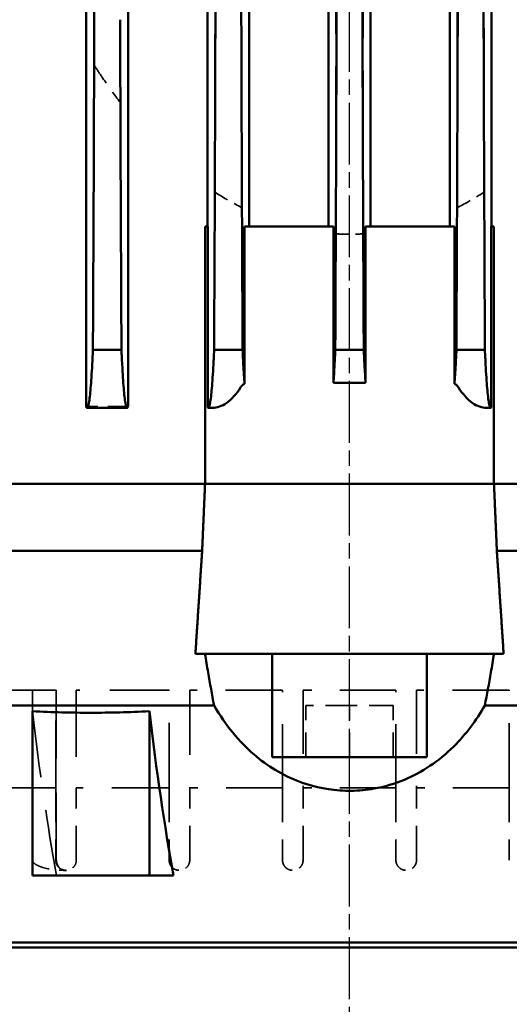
# Model space of a CAD drawing. Header units: millimetres. Extents: x -34725 to 178350, y -13707 to 126150.
# Tile 137 of 256: x 45142 to 45237, y 8165 to 8356. Entities that reach past the tile are written whole.
import ezdxf

# ---------------------------------------------------------------- set-up
doc = ezdxf.new("R2010")
doc.units = ezdxf.units.MM
doc.linetypes.add('AM_ISO08W050', pattern=[18, 12, -1.5, 3, -1.5])
doc.linetypes.add('DASHED', pattern=[0.75, 0.5, -0.25])
doc.layers.get('Defpoints').update_dxf_attribs({"linetype": 'CONTINUOUS'})
for name, color, linetype, lineweight in [('AM_0', 7, 'CONTINUOUS', 50), ('AM_5', 3, 'CONTINUOUS', 25), ('AM_7', 4, 'AM_ISO08W050', 25), ('P-AM_0', 7, 'CONTINUOUS', 50), ('Sichtbar (ISO)', 7, 'CONTINUOUS', 50), ('Verdeckt (ISO)', 7, 'DASHED', 35)]:
    doc.layers.add(name, color=color, linetype=linetype, lineweight=lineweight)
doc.styles.get("Standard").update_dxf_attribs({"font": 'isocp.shx'})
doc.dimstyles.new('AM_ISO', dxfattribs={"dimtxt": 3.5, "dimasz": 2.5, "dimexe": 2, "dimexo": 1, "dimgap": 0.6, "dimtad": 1, "dimdsep": 46, "dimtxsty": 'Standard', "dimcen": 0, "dimclrd": 256, "dimclre": 256, "dimclrt": 2, "dimadec": 0, "dimazin": 2, "dimtp": 0.1, "dimtm": 0.1, "dimtfac": 0.71, "dimtmove": 0, "dimatfit": 3, "dimfxl": 1, "dimtfill": 1, "dimtfillclr": 256, "dimlwd": -1, "dimlwe": -1, "dimarcsym": 0})

# ---------------------------------------------------------------- blocks, each defined once
blk = doc.blocks.new('*D66')
at = {"layer": 'AM_5', "transparency": 16777216}
for p, q in [((42676.9, 5358.19), (42676.9, 9633.73)), ((49596.9, 4508.19), (49596.9, 9633.73)), ((43051.9, 9333.73), (49221.9, 9333.73))]:
    blk.add_line(p, q, dxfattribs=at)
for points in [[(43051.9, 9396.23), (43051.9, 9271.23), (42676.9, 9333.73)], [(49221.9, 9396.23), (49221.9, 9271.23), (49596.9, 9333.73)]]:
    blk.add_solid(points, dxfattribs=at)
at = {"layer": 'Defpoints', "color": 0, "transparency": 16777216}
for p in [(49596.9, 9333.73), (42676.9, 5208.19), (49596.9, 4358.19)]:
    blk.add_point(p, dxfattribs=at)
at = {"layer": 'AM_5', "color": 2, "transparency": 16777216, "insert": (47122.13, 9817.38), "char_height": 525, "attachment_point": 5, "bg_fill": 3, "box_fill_scale": 1.1, "bg_fill_color": 256, "bg_fill_true_color": 13158600, "bg_fill_transparency": 0}
blk.add_mtext('6920', dxfattribs=at)
blk = doc.blocks.new('A$C5cacc3fa')
at = {"layer": 'AM_7'}
blk.add_line((-1738.33, -2368.79), (191.62, -2368.79), dxfattribs=at)
at = {"layer": 'Sichtbar (ISO)'}
for p, q in [((-1547.33, -2628.79), (-1547.33, -2108.79)), ((-1501.33, -2342.52), (-1501.33, -2172.5)), ((-1458.33, -2340.76), (-1458.33, -2176.34)), ((-1471.33, -2340.2), (-1471.33, -2178.22)), ((-1548.33, -2489.79), (-1548.33, -2247.79)), ((-1502.43, -2307.27), (-1534.33, -2307.27)), ((-1534.33, -2307.27), (-1534.33, -2329.96)), ((-1443.57, -2317.88), (-1443.57, -2325.66)), ((-416.33, -2317.7), (-1443.33, -2317.7)), ((-1432.33, -2324.54), (-1432.33, -2319.01)), ((-1443.33, -2325.83), (-416.33, -2325.83)), ((-1534.33, -2329.96), (-1502.43, -2329.96)), ((-1534.33, -2329.96), (-1534.33, -2334.64)), ((-1491.33, -2338.89), (-1491.33, -2347.79)), ((-1458.33, -2340.76), (-1458.33, -2347.79)), ((-1458.33, -2340.78), (-1408.33, -2340.78)), ((-1408.33, -2341.29), (-1408.33, -2340.78)), ((-1443.57, -2341.4), (-1443.57, -2342.17)), ((-1408.33, -2341.29), (-1443.47, -2341.29)), ((-1432.33, -2348.05), (-1432.33, -2342.52)), ((-448.33, -2341.23), (-1408.33, -2341.23)), ((-1491.33, -2349.72), (-1491.33, -2347.79)), ((-1458.33, -2347.79), (-1458.33, -2349.72)), ((-1438.9, -2348.42), (-1408.33, -2348.42)), ((-1408.33, -2348.42), (-1408.33, -2350.69)), ((-1491.33, -2349.72), (-1491.33, -2387.86)), ((-1458.33, -2349.72), (-1458.33, -2387.86)), ((-1408.33, -2349.33), (-448.33, -2349.33)), ((-1408.33, -2365.67), (-1408.33, -2350.69)), ((-1511.33, -2353.79), (-1511.33, -2383.79)), ((-1491.33, -2353.79), (-1511.33, -2353.79)), ((-1408.33, -2365.67), (-1438.69, -2365.67)), ((-448.33, -2364.74), (-1408.33, -2364.74)), ((-1432.33, -2371.55), (-1432.33, -2366.03)), ((-1438.69, -2371.91), (-1408.33, -2371.91)), ((-1408.33, -2386.89), (-1408.33, -2371.91)), ((-1408.33, -2372.84), (-448.33, -2372.84)), ((-1491.33, -2383.79), (-1511.33, -2383.79)), ((-1408.33, -2386.89), (-1408.33, -2389.16)), ((-1491.33, -2389.79), (-1491.33, -2387.86)), ((-1458.33, -2387.86), (-1458.33, -2389.79)), ((-448.33, -2388.25), (-1408.33, -2388.25)), ((-1491.33, -2389.79), (-1491.33, -2398.69)), ((-1458.33, -2389.79), (-1458.33, -2396.82)), ((-1408.33, -2389.16), (-1438.9, -2389.16)), ((-1432.33, -2395.06), (-1432.33, -2389.53)), ((-1501.33, -2565.08), (-1501.33, -2395.05)), ((-1443.57, -2395.41), (-1443.57, -2396.18)), ((-1443.47, -2396.29), (-1408.33, -2396.29)), ((-1408.33, -2396.8), (-1408.33, -2396.29)), ((-1408.33, -2396.35), (-448.33, -2396.35)), ((-1471.33, -2568.26), (-1471.33, -2397.38)), ((-1408.33, -2396.8), (-1458.33, -2396.8)), ((-1458.33, -2570.12), (-1458.33, -2396.82))]:
    blk.add_line(p, q, dxfattribs=at)
for centre, major_axis, ratio, start_param, end_param in [((-1289.91, -2287.01), (952.61, -0.04), 0.033981, 4.562322, 4.639273), ((-1288.94, -2358.57), (987.41, 0.01), 0.034831, 1.651171, 1.716527), ((-1386.15, -2356.87), (200.12, -0.02), 0.165148, 2.190868, 2.404565), ((-1288.8, -2308.74), (982.96, 0), 0.034734, 4.565852, 4.637859), ((-1288.7, -2382.81), (-999.71, 0), 0.035133, 4.790125, 4.856555), ((-1288.7, -2354.77), (999.71, 0), 0.035133, 4.568223, 4.634653), ((-1288.8, -2428.84), (982.96, 0), 0.034734, 1.645327, 1.717334)]:
    blk.add_ellipse(centre, major_axis=major_axis, ratio=ratio, start_param=start_param, end_param=end_param, dxfattribs=at)
for points, knots in [([(-1502.43, -2307.27), (-1502.64, -2311.13), (-1502.74, -2314.92), (-1502.74, -2318.62), (-1502.74, -2322.31), (-1502.64, -2326.1), (-1502.43, -2329.96)], [-1.122726, -1.122726, -1.122726, -1.122726, 0, 0, 0, 1.122726, 1.122726, 1.122726, 1.122726]), ([(-1443.33, -2317.7), (-1443.49, -2317.76), (-1443.57, -2317.82), (-1443.57, -2317.99), (-1443.26, -2318.11), (-1441.94, -2318.35), (-1440.91, -2318.47), (-1438.53, -2318.67), (-1436.95, -2318.78), (-1434.21, -2318.92), (-1433.29, -2318.97), (-1432.33, -2319.01)], [-7.951318, -7.951318, -7.951318, -7.951318, -7.468338, -7.468338, -6.520244, -6.520244, -5.57215, -5.57215, -4.63477, -4.63477, -4.205509, -4.205509, -4.205509, -4.205509]), ([(-1432.33, -2324.54), (-1433.31, -2324.59), (-1434.25, -2324.63), (-1437, -2324.78), (-1438.57, -2324.88), (-1440.94, -2325.08), (-1441.95, -2325.2), (-1443.27, -2325.43), (-1443.57, -2325.55), (-1443.57, -2325.71), (-1443.49, -2325.77), (-1443.33, -2325.83)], [4.19468, 4.19468, 4.19468, 4.19468, 4.629785, 4.629785, 5.558487, 5.558487, 6.489974, 6.489974, 7.421461, 7.421461, 7.8975, 7.8975, 7.8975, 7.8975]), ([(-1501.33, -2342.52), (-1499.2, -2342.12), (-1497.06, -2341.73), (-1493.73, -2341.15), (-1492.53, -2340.95), (-1491.33, -2340.75)], [2.7469945, 2.7469945, 2.7469945, 2.7469945, 3.3549461, 3.3549461, 3.6948918, 3.6948918, 3.6948918, 3.6948918]), ([(-1501.33, -2342.52), (-1505.19, -2344.75), (-1508.35, -2347.36), (-1513.03, -2352.81), (-1514.88, -2355.77), (-1516.8, -2360.92), (-1517.3, -2362.78), (-1517.8, -2366.16), (-1517.91, -2367.62), (-1517.87, -2370.59), (-1517.73, -2372.07), (-1517.11, -2375.6), (-1516.52, -2377.57), (-1514.32, -2382.83), (-1512.2, -2386.06), (-1506.91, -2391.39), (-1504.21, -2393.39), (-1501.33, -2395.05)], [16.153592, 16.153592, 16.153592, 16.153592, 19.028809, 19.028809, 21.525707, 21.525707, 22.827593, 22.827593, 23.784795, 23.784795, 24.747648, 24.747648, 26.08095, 26.08095, 28.464207, 28.464207, 30.387282, 30.387282, 30.387282, 30.387282]), ([(-1443.47, -2341.29), (-1443.54, -2341.33), (-1443.57, -2341.37), (-1443.57, -2341.51), (-1443.27, -2341.63), (-1441.95, -2341.86), (-1440.93, -2341.98), (-1438.56, -2342.18), (-1436.99, -2342.29), (-1434.24, -2342.43), (-1433.3, -2342.48), (-1432.33, -2342.52)], [21.996577, 21.996577, 21.996577, 21.996577, 22.302065, 22.302065, 23.236213, 23.236213, 24.17036, 24.17036, 25.100459, 25.100459, 25.534628, 25.534628, 25.534628, 25.534628]), ([(-1443.57, -2342.17), (-1443.57, -2343.06), (-1443.26, -2344.02), (-1441.89, -2345.92), (-1440.84, -2346.85), (-1439.53, -2347.71), (-1439.47, -2347.75), (-1439.41, -2347.79)], [23.001696, 23.001696, 23.001696, 23.001696, 24.002918, 24.002918, 25.00414, 25.00414, 25.052389, 25.052389, 25.052389, 25.052389]), ([(-1439.41, -2347.79), (-1439.29, -2347.87), (-1439.17, -2347.99), (-1439, -2348.23), (-1438.95, -2348.32), (-1438.9, -2348.42)], [-1.3736159, -1.3736159, -1.3736159, -1.3736159, -1.2765584, -1.2765584, -1.2291091, -1.2291091, -1.2291091, -1.2291091]), ([(-1432.33, -2348.05), (-1433.31, -2348.09), (-1434.26, -2348.14), (-1436.59, -2348.26), (-1437.85, -2348.34), (-1438.9, -2348.42)], [4.191098, 4.191098, 4.191098, 4.191098, 4.628131, 4.628131, 5.3424, 5.3424, 5.3424, 5.3424]), ([(-1438.69, -2365.67), (-1437.68, -2365.75), (-1436.49, -2365.82), (-1434.26, -2365.94), (-1433.31, -2365.98), (-1432.33, -2366.03)], [-5.296477, -5.296477, -5.296477, -5.296477, -4.628399, -4.628399, -4.191678, -4.191678, -4.191678, -4.191678]), ([(-1438.69, -2365.67), (-1438.69, -2366.72), (-1438.69, -2367.76), (-1438.69, -2368.79), (-1438.69, -2369.82), (-1438.69, -2370.86), (-1438.69, -2371.91)], [-0.3099166, -0.3099166, -0.3099166, -0.3099166, 0, 0, 0, 0.3099166, 0.3099166, 0.3099166, 0.3099166]), ([(-1432.33, -2366.03), (-1425.56, -2366.06), (-1418.79, -2366.09), (-1396.02, -2366.19), (-1380.08, -2366.25), (-1364.27, -2366.29)], [-259.866765, -259.866765, -259.866765, -259.866765, -257.948299, -257.948299, -253.39736, -253.39736, -253.39736, -253.39736]), ([(-1432.33, -2371.55), (-1433.31, -2371.6), (-1434.26, -2371.64), (-1436.49, -2371.76), (-1437.68, -2371.83), (-1438.69, -2371.91)], [4.191678, 4.191678, 4.191678, 4.191678, 4.628399, 4.628399, 5.296477, 5.296477, 5.296477, 5.296477]), ([(-1364.27, -2371.29), (-1380.08, -2371.33), (-1396.02, -2371.39), (-1418.79, -2371.49), (-1425.56, -2371.52), (-1432.33, -2371.55)], [253.39736, 253.39736, 253.39736, 253.39736, 257.948299, 257.948299, 259.866765, 259.866765, 259.866765, 259.866765]), ([(-1439.41, -2389.79), (-1439.47, -2389.83), (-1439.53, -2389.87), (-1440.84, -2390.73), (-1441.89, -2391.66), (-1443.26, -2393.56), (-1443.57, -2394.52), (-1443.57, -2395.41)], [5.566642, 5.566642, 5.566642, 5.566642, 5.614892, 5.614892, 6.616114, 6.616114, 7.617336, 7.617336, 7.617336, 7.617336]), ([(-1438.9, -2389.16), (-1438.99, -2389.35), (-1439.1, -2389.51), (-1439.28, -2389.69), (-1439.35, -2389.75), (-1439.41, -2389.79)], [-0.735309, -0.735309, -0.735309, -0.735309, -0.642451, -0.642451, -0.5907272, -0.5907272, -0.5907272, -0.5907272]), ([(-1438.9, -2389.16), (-1437.85, -2389.24), (-1436.59, -2389.32), (-1434.26, -2389.44), (-1433.31, -2389.49), (-1432.33, -2389.53)], [24.282173, 24.282173, 24.282173, 24.282173, 24.996442, 24.996442, 25.433476, 25.433476, 25.433476, 25.433476]), ([(-1491.33, -2396.83), (-1492.53, -2396.63), (-1493.73, -2396.43), (-1497.06, -2395.85), (-1499.2, -2395.46), (-1501.33, -2395.05)], [3.0150004, 3.0150004, 3.0150004, 3.0150004, 3.3549461, 3.3549461, 3.9628977, 3.9628977, 3.9628977, 3.9628977]), ([(-1432.33, -2395.06), (-1433.3, -2395.1), (-1434.24, -2395.15), (-1436.99, -2395.29), (-1438.56, -2395.4), (-1440.93, -2395.6), (-1441.95, -2395.72), (-1443.27, -2395.95), (-1443.57, -2396.07), (-1443.57, -2396.21), (-1443.54, -2396.25), (-1443.47, -2396.29)], [4.196418, 4.196418, 4.196418, 4.196418, 4.630586, 4.630586, 5.560686, 5.560686, 6.494833, 6.494833, 7.42898, 7.42898, 7.734469, 7.734469, 7.734469, 7.734469])]:
    blk.add_open_spline(points, degree=3, knots=knots, dxfattribs=at)
for points, weights in [([(-1491.33, -2338.89), (-1481.42, -2339.54), (-1471.33, -2340.2)], [1, 1.00003243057, 1]), ([(-1471.33, -2340.2), (-1464.85, -2340.48), (-1458.33, -2340.76)], [1, 1.00000581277, 1]), ([(-1471.33, -2397.38), (-1481.42, -2398.04), (-1491.33, -2398.69)], [1, 1.00003243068, 1]), ([(-1458.33, -2396.82), (-1464.85, -2397.1), (-1471.33, -2397.38)], [1, 1.00000581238, 1])]:
    blk.add_rational_spline(points, weights, degree=2, dxfattribs=at)
at = {"layer": 'Verdeckt (ISO)', "ltscale": 25.363047}
blk.add_line((-1498.33, -2311.79), (-1498.33, -2246.41), dxfattribs=at)
at = {"layer": 'Verdeckt (ISO)', "ltscale": 22.739004}
blk.add_line((-1517.33, -2311.79), (-1517.33, -2293.79), dxfattribs=at)
at = {"layer": 'Verdeckt (ISO)', "ltscale": 26.608612}
for p, q in [((-1498.33, -2307.27), (-1531.33, -2307.27)), ((-1498.33, -2311.91), (-1531.33, -2311.91))]:
    blk.add_line(p, q, dxfattribs=at)
at = {"layer": 'Verdeckt (ISO)', "ltscale": 13.332776}
for p, q in [((-1517.33, -2311.79), (-1531.33, -2311.79)), ((-1531.33, -2315.79), (-1517.33, -2315.79)), ((-1517.33, -2333.79), (-1531.33, -2333.79)), ((-1531.33, -2337.79), (-1517.33, -2337.79)), ((-1517.33, -2355.79), (-1531.33, -2355.79)), ((-1531.33, -2359.79), (-1517.33, -2359.79)), ((-1517.33, -2377.79), (-1531.33, -2377.79)), ((-1531.33, -2381.79), (-1517.33, -2381.79)), ((-1517.33, -2399.79), (-1531.33, -2399.79))]:
    blk.add_line(p, q, dxfattribs=at)
at = {"layer": 'Verdeckt (ISO)', "ltscale": 26.120176}
blk.add_line((-1517.33, -2311.79), (-1498.33, -2311.79), dxfattribs=at)
at = {"layer": 'Verdeckt (ISO)', "ltscale": 0.131423}
blk.add_line((-1498.33, -2311.91), (-1498.33, -2311.79), dxfattribs=at)
at = {"layer": 'Verdeckt (ISO)', "ltscale": 0.30046}
blk.add_line((-1533.33, -2313.57), (-1533.33, -2313.79), dxfattribs=at)
at = {"layer": 'Verdeckt (ISO)', "ltscale": 22.188759}
blk.add_line((-1517.33, -2333.79), (-1517.33, -2315.79), dxfattribs=at)
at = {"layer": 'Verdeckt (ISO)', "ltscale": 25.915924}
blk.add_line((-1498.33, -2315.79), (-1517.33, -2315.79), dxfattribs=at)
at = {"layer": 'Verdeckt (ISO)', "ltscale": 23.054117}
blk.add_line((-1498.33, -2333.79), (-1498.33, -2315.79), dxfattribs=at)
at = {"layer": 'Verdeckt (ISO)', "ltscale": 7.829767}
blk.add_line((-1443.33, -2325.83), (-1443.33, -2317.7), dxfattribs=at)
at = {"layer": 'Verdeckt (ISO)', "ltscale": 25.537899}
blk.add_line((-479.64, -2319.24), (-1377.02, -2319.24), dxfattribs=at)
at = {"layer": 'Verdeckt (ISO)', "ltscale": 25.356094}
blk.add_line((-1384.31, -2324.34), (-472.35, -2324.34), dxfattribs=at)
at = {"layer": 'Verdeckt (ISO)', "ltscale": 25.224432}
blk.add_line((-1517.33, -2333.79), (-1498.33, -2333.79), dxfattribs=at)
at = {"layer": 'Verdeckt (ISO)', "ltscale": 21.877224}
for p, q in [((-1517.33, -2355.79), (-1517.33, -2337.79)), ((-1517.33, -2399.79), (-1517.33, -2381.79))]:
    blk.add_line(p, q, dxfattribs=at)
at = {"layer": 'Verdeckt (ISO)', "ltscale": 25.115316}
for p, q in [((-1498.33, -2337.79), (-1517.33, -2337.79)), ((-1517.33, -2399.79), (-1498.33, -2399.79))]:
    blk.add_line(p, q, dxfattribs=at)
at = {"layer": 'Verdeckt (ISO)', "ltscale": 22.08386}
for p, q in [((-1498.33, -2355.79), (-1498.33, -2337.79)), ((-1498.33, -2399.79), (-1498.33, -2381.79))]:
    blk.add_line(p, q, dxfattribs=at)
at = {"layer": 'Verdeckt (ISO)', "ltscale": 25.444731}
for p, q in [((-454.98, -2342.66), (-1401.68, -2342.66)), ((-1401.68, -2394.92), (-454.98, -2394.92))]:
    blk.add_line(p, q, dxfattribs=at)
at = {"layer": 'Verdeckt (ISO)', "ltscale": 25.326363}
for p, q in [((-1404.71, -2347.92), (-451.95, -2347.92)), ((-451.95, -2389.66), (-1404.71, -2389.66))]:
    blk.add_line(p, q, dxfattribs=at)
at = {"layer": 'Verdeckt (ISO)', "ltscale": 24.797564}
for p, q in [((-1517.33, -2355.79), (-1498.33, -2355.79)), ((-1498.33, -2381.79), (-1517.33, -2381.79))]:
    blk.add_line(p, q, dxfattribs=at)
at = {"layer": 'Verdeckt (ISO)', "ltscale": 21.776266}
blk.add_line((-1517.33, -2377.79), (-1517.33, -2359.79), dxfattribs=at)
at = {"layer": 'Verdeckt (ISO)', "ltscale": 24.763113}
for p, q in [((-1498.33, -2359.79), (-1517.33, -2359.79)), ((-1517.33, -2377.79), (-1498.33, -2377.79))]:
    blk.add_line(p, q, dxfattribs=at)
at = {"layer": 'Verdeckt (ISO)', "ltscale": 21.78684}
blk.add_line((-1498.33, -2377.79), (-1498.33, -2359.79), dxfattribs=at)
at = {"layer": 'Verdeckt (ISO)', "ltscale": 9.523383}
for p, q in [((-1511.33, -2360.29), (-1501.33, -2360.29)), ((-1511.33, -2368.79), (-1501.33, -2368.79)), ((-1511.33, -2377.29), (-1501.33, -2377.29))]:
    blk.add_line(p, q, dxfattribs=at)
at = {"layer": 'Verdeckt (ISO)', "ltscale": 9.347156}
for p, q in [((-1501.33, -2368.79), (-1501.33, -2360.29)), ((-1501.33, -2377.29), (-1501.33, -2368.79))]:
    blk.add_line(p, q, dxfattribs=at)
at = {"layer": 'Verdeckt (ISO)', "ltscale": 25.318136}
for p, q in [((-446.87, -2366.13), (-1409.79, -2366.13)), ((-1409.79, -2371.45), (-446.87, -2371.45))]:
    blk.add_line(p, q, dxfattribs=at)
at = {"layer": 'Verdeckt (ISO)', "ltscale": 25.861143}
blk.add_ellipse((-1386.15, -2334.18), major_axis=(200.12, -0.02), ratio=0.165148, start_param=2.190868, end_param=2.404565, dxfattribs=at)
at = {"layer": 'Verdeckt (ISO)', "ltscale": 3.07027}
blk.add_ellipse((-1531.33, -2313.79), major_axis=(-2, 0), ratio=0.938412, start_param=4.712399, end_param=6.283185, dxfattribs=at)
at = {"layer": 'Verdeckt (ISO)', "ltscale": 26.950768}
blk.add_ellipse((-1293.44, -2287.99), major_axis=(937.78, -0.16), ratio=0.033474, start_param=4.563742, end_param=4.623152, dxfattribs=at)
at = {"layer": 'Verdeckt (ISO)', "ltscale": 24.924616}
for centre, major_axis, start_param, end_param in [((-1288.75, -2307.96), (-993.73, 0), 1.425804, 1.45691), ((-1288.75, -2429.62), (993.73, 0), 1.684682, 1.715789)]:
    blk.add_ellipse(centre, major_axis=major_axis, ratio=0.035146, start_param=start_param, end_param=end_param, dxfattribs=at)
at = {"layer": 'Verdeckt (ISO)', "ltscale": 22.460485}
for centre, major_axis, start_param, end_param in [((-1288.71, -2382.81), (999.7, 0), 1.687098, 1.714962), ((-1288.71, -2354.77), (-999.7, 0), 1.42663, 1.454494)]:
    blk.add_ellipse(centre, major_axis=major_axis, ratio=0.035138, start_param=start_param, end_param=end_param, dxfattribs=at)
at = {"layer": 'Verdeckt (ISO)', "ltscale": 27.505007}
for centre, major_axis, start_param, end_param in [((-1288.71, -2331.29), (-999.04, 0), 1.42654, 1.449303), ((-1288.71, -2406.29), (999.04, 0), 1.69229, 1.715053)]:
    blk.add_ellipse(centre, major_axis=major_axis, ratio=0.035138, start_param=start_param, end_param=end_param, dxfattribs=at)
at = {"layer": 'Verdeckt (ISO)', "ltscale": 7.76501}
blk.add_open_spline([(-1531.33, -2307.27), (-1531.39, -2307.27), (-1531.44, -2307.27), (-1531.55, -2307.31), (-1531.6, -2307.33), (-1531.75, -2307.41), (-1531.84, -2307.49), (-1532.13, -2307.79), (-1532.28, -2308.07), (-1532.55, -2308.65), (-1532.66, -2308.95), (-1533.15, -2310.54), (-1533.33, -2312.18), (-1533.33, -2313.68), (-1533.33, -2313.79), (-1533.33, -2313.9)], degree=3, knots=[1.3782448, 1.3782448, 1.3782448, 1.3782448, 1.3953493, 1.3953493, 1.4124557, 1.4124557, 1.4466686, 1.4466686, 1.5463932, 1.5463932, 1.6461179, 1.6461179, 2.1139282, 2.1139282, 2.1505453, 2.1505453, 2.1505453, 2.1505453], dxfattribs=at)
at = {"layer": 'Verdeckt (ISO)', "ltscale": 6.072949}
blk.add_open_spline([(-1531.33, -2311.79), (-1531.58, -2311.79), (-1531.85, -2311.84), (-1532.34, -2312.05), (-1532.57, -2312.2), (-1532.92, -2312.55), (-1533.08, -2312.78), (-1533.28, -2313.27), (-1533.33, -2313.54), (-1533.33, -2314.04), (-1533.28, -2314.31), (-1533.07, -2314.81), (-1532.92, -2315.03), (-1532.56, -2315.39), (-1532.34, -2315.54), (-1531.85, -2315.74), (-1531.58, -2315.79), (-1531.33, -2315.79)], degree=3, knots=[0.6117857, 0.6117857, 0.6117857, 0.6117857, 0.6876293, 0.6876293, 0.763475, 0.763475, 0.8406503, 0.8406503, 0.9178256, 0.9178256, 0.9954807, 0.9954807, 1.0731358, 1.0731358, 1.1483524, 1.1483524, 1.2235669, 1.2235669, 1.2235669, 1.2235669], dxfattribs=at)
at = {"layer": 'Verdeckt (ISO)', "ltscale": 8.47381}
blk.add_open_spline([(-1377.02, -2319.24), (-1377.85, -2319.77), (-1378.68, -2320.32), (-1381.16, -2322), (-1382.77, -2323.16), (-1384.31, -2324.34)], degree=3, knots=[52.3477478, 52.3477478, 52.3477478, 52.3477478, 52.6222705, 52.6222705, 53.1882415, 53.1882415, 53.1882415, 53.1882415], dxfattribs=at)
at = {"layer": 'Verdeckt (ISO)', "ltscale": 23.405418}
blk.add_open_spline([(-1432.33, -2324.54), (-1424.35, -2324.5), (-1416.39, -2324.47), (-1400.37, -2324.4), (-1392.33, -2324.37), (-1384.31, -2324.34)], degree=3, knots=[67.188173, 67.188173, 67.188173, 67.188173, 69.444036, 69.444036, 71.734221, 71.734221, 71.734221, 71.734221], dxfattribs=at)
at = {"layer": 'Verdeckt (ISO)', "ltscale": 6.014274}
blk.add_open_spline([(-1531.33, -2333.79), (-1531.58, -2333.79), (-1531.85, -2333.84), (-1532.34, -2334.04), (-1532.57, -2334.2), (-1532.92, -2334.55), (-1533.08, -2334.78), (-1533.28, -2335.27), (-1533.33, -2335.54), (-1533.33, -2336.04), (-1533.28, -2336.31), (-1533.07, -2336.8), (-1532.92, -2337.03), (-1532.56, -2337.38), (-1532.34, -2337.54), (-1531.85, -2337.74), (-1531.58, -2337.79), (-1531.33, -2337.79)], degree=3, knots=[0.6058732, 0.6058732, 0.6058732, 0.6058732, 0.6813917, 0.6813917, 0.7569123, 0.7569123, 0.8329014, 0.8329014, 0.9088905, 0.9088905, 0.9850236, 0.9850236, 1.0611566, 1.0611566, 1.1364496, 1.1364496, 1.2117406, 1.2117406, 1.2117406, 1.2117406], dxfattribs=at)
at = {"layer": 'Verdeckt (ISO)', "ltscale": 3.160558}
for points in [[(-1443.47, -2341.29), (-1443.54, -2341.59), (-1443.57, -2341.88), (-1443.57, -2342.17)], [(-1443.57, -2395.41), (-1443.57, -2395.69), (-1443.54, -2395.99), (-1443.47, -2396.29)]]:
    blk.add_open_spline(points, degree=3, dxfattribs=at)
at = {"layer": 'Verdeckt (ISO)', "ltscale": 5.7871}
for points, knots in [([(-1401.68, -2342.66), (-1401.73, -2342.73), (-1401.77, -2342.81), (-1402.81, -2344.43), (-1403.73, -2346.02), (-1404.57, -2347.64), (-1404.64, -2347.78), (-1404.71, -2347.92)], [55.5825779, 55.5825779, 55.5825779, 55.5825779, 55.6065912, 55.6065912, 56.1085885, 56.1085885, 56.1549466, 56.1549466, 56.1549466, 56.1549466]), ([(-1404.71, -2389.66), (-1404.64, -2389.8), (-1404.57, -2389.94), (-1403.73, -2391.56), (-1402.81, -2393.15), (-1401.77, -2394.77), (-1401.73, -2394.85), (-1401.68, -2394.92)], [2.0486639, 2.0486639, 2.0486639, 2.0486639, 2.095022, 2.095022, 2.5970193, 2.5970193, 2.6210326, 2.6210326, 2.6210326, 2.6210326])]:
    blk.add_open_spline(points, degree=3, knots=knots, dxfattribs=at)
at = {"layer": 'Verdeckt (ISO)', "ltscale": 5.98706}
for points, knots in [([(-1531.33, -2355.79), (-1531.46, -2355.79), (-1531.59, -2355.8), (-1531.71, -2355.83), (-1531.84, -2355.85), (-1531.97, -2355.89), (-1532.1, -2355.94), (-1532.22, -2355.99), (-1532.34, -2356.06), (-1532.45, -2356.13), (-1532.55, -2356.2), (-1532.66, -2356.29), (-1532.74, -2356.38), (-1532.83, -2356.46), (-1532.92, -2356.56), (-1532.99, -2356.67), (-1533.06, -2356.78), (-1533.13, -2356.9), (-1533.18, -2357.02), (-1533.23, -2357.15), (-1533.27, -2357.28), (-1533.29, -2357.41), (-1533.32, -2357.53), (-1533.33, -2357.66), (-1533.33, -2357.79), (-1533.33, -2357.92), (-1533.32, -2358.05), (-1533.29, -2358.17), (-1533.27, -2358.3), (-1533.23, -2358.43), (-1533.18, -2358.56), (-1533.13, -2358.68), (-1533.06, -2358.8), (-1532.99, -2358.91), (-1532.92, -2359.01), (-1532.83, -2359.12), (-1532.74, -2359.2), (-1532.65, -2359.29), (-1532.55, -2359.38), (-1532.45, -2359.45), (-1532.34, -2359.52), (-1532.22, -2359.59), (-1532.09, -2359.64), (-1531.97, -2359.69), (-1531.84, -2359.73), (-1531.71, -2359.75), (-1531.59, -2359.78), (-1531.46, -2359.79), (-1531.33, -2359.79)], [0.00002, 0.00002, 0.00002, 0.00002, 0.376806, 0.376806, 0.376806, 0.753613, 0.753613, 0.753613, 1.130419, 1.130419, 1.130419, 1.507225, 1.507225, 1.507225, 1.884297, 1.884297, 1.884297, 2.261369, 2.261369, 2.261369, 2.638442, 2.638442, 2.638442, 3.015514, 3.015514, 3.015514, 3.392597, 3.392597, 3.392597, 3.769681, 3.769681, 3.769681, 4.146765, 4.146765, 4.146765, 4.523848, 4.523848, 4.523848, 4.900508, 4.900508, 4.900508, 5.277168, 5.277168, 5.277168, 5.653828, 5.653828, 5.653828, 6.030468, 6.030468, 6.030468, 6.030468]), ([(-1531.33, -2377.79), (-1531.46, -2377.79), (-1531.59, -2377.8), (-1531.71, -2377.83), (-1531.84, -2377.85), (-1531.97, -2377.89), (-1532.1, -2377.94), (-1532.22, -2377.99), (-1532.34, -2378.06), (-1532.45, -2378.13), (-1532.55, -2378.2), (-1532.66, -2378.29), (-1532.74, -2378.38), (-1532.83, -2378.46), (-1532.92, -2378.56), (-1532.99, -2378.67), (-1533.06, -2378.78), (-1533.13, -2378.9), (-1533.18, -2379.02), (-1533.23, -2379.15), (-1533.27, -2379.28), (-1533.29, -2379.41), (-1533.32, -2379.53), (-1533.33, -2379.66), (-1533.33, -2379.79), (-1533.33, -2379.92), (-1533.32, -2380.05), (-1533.29, -2380.17), (-1533.27, -2380.3), (-1533.23, -2380.43), (-1533.18, -2380.56), (-1533.13, -2380.68), (-1533.06, -2380.8), (-1532.99, -2380.91), (-1532.92, -2381.02), (-1532.83, -2381.12), (-1532.74, -2381.2), (-1532.65, -2381.29), (-1532.55, -2381.38), (-1532.45, -2381.45), (-1532.34, -2381.52), (-1532.22, -2381.59), (-1532.09, -2381.64), (-1531.97, -2381.69), (-1531.84, -2381.73), (-1531.71, -2381.75), (-1531.59, -2381.78), (-1531.46, -2381.79), (-1531.33, -2381.79)], [0.00002, 0.00002, 0.00002, 0.00002, 0.376753, 0.376753, 0.376753, 0.753505, 0.753505, 0.753505, 1.130258, 1.130258, 1.130258, 1.507011, 1.507011, 1.507011, 1.884002, 1.884002, 1.884002, 2.260993, 2.260993, 2.260993, 2.637984, 2.637984, 2.637984, 3.014974, 3.014974, 3.014974, 3.392181, 3.392181, 3.392181, 3.769387, 3.769387, 3.769387, 4.146593, 4.146593, 4.146593, 4.5238, 4.5238, 4.5238, 4.900472, 4.900472, 4.900472, 5.277144, 5.277144, 5.277144, 5.653816, 5.653816, 5.653816, 6.030468, 6.030468, 6.030468, 6.030468])]:
    blk.add_open_spline(points, degree=3, knots=knots, dxfattribs=at)
at = {"layer": 'Verdeckt (ISO)', "ltscale": 5.066153}
blk.add_open_spline([(-1409.79, -2366.13), (-1409.84, -2367.03), (-1409.87, -2367.92), (-1409.87, -2368.79), (-1409.87, -2369.66), (-1409.84, -2370.55), (-1409.79, -2371.45)], degree=3, knots=[-0.2608494, -0.2608494, -0.2608494, -0.2608494, 0, 0, 0, 0.2608494, 0.2608494, 0.2608494, 0.2608494], dxfattribs=at)
blk = doc.blocks.new('PP_DRIVE DETAIL TOP VIEW_klein_1')
at = {"layer": 'AM_0', "xscale": -1}
blk.add_blockref('A$C5cacc3fa', (-3251.33, -1161.21), dxfattribs=at)

msp = doc.modelspace()

# ---------------------------------------------------------------- dimensions: what is measured, and where the dimension line sits
at = {"layer": 'AM_5'}
dim = msp.add_linear_dim(base=(49596.896, 9333.725), p1=(42676.896, 5208.188), p2=(49596.896, 4358.188), dimstyle='AM_ISO', override={"dimscale": 150, "dimtmove": 2}, dxfattribs=at)
dim.commit()
dim.dimension.update_dxf_attribs({"geometry": '*D66', "text_midpoint": (47122.13, 9817.383), "dimtype": 160})

# ---------------------------------------------------------------- next in the draw order: block references
at = {"layer": 'P-AM_0', "xscale": -1, "rotation": 90}
msp.add_blockref('PP_DRIVE DETAIL TOP VIEW_klein_1', (41675.64, 6473.188), dxfattribs=at)

doc.saveas('drawing.dxf')
